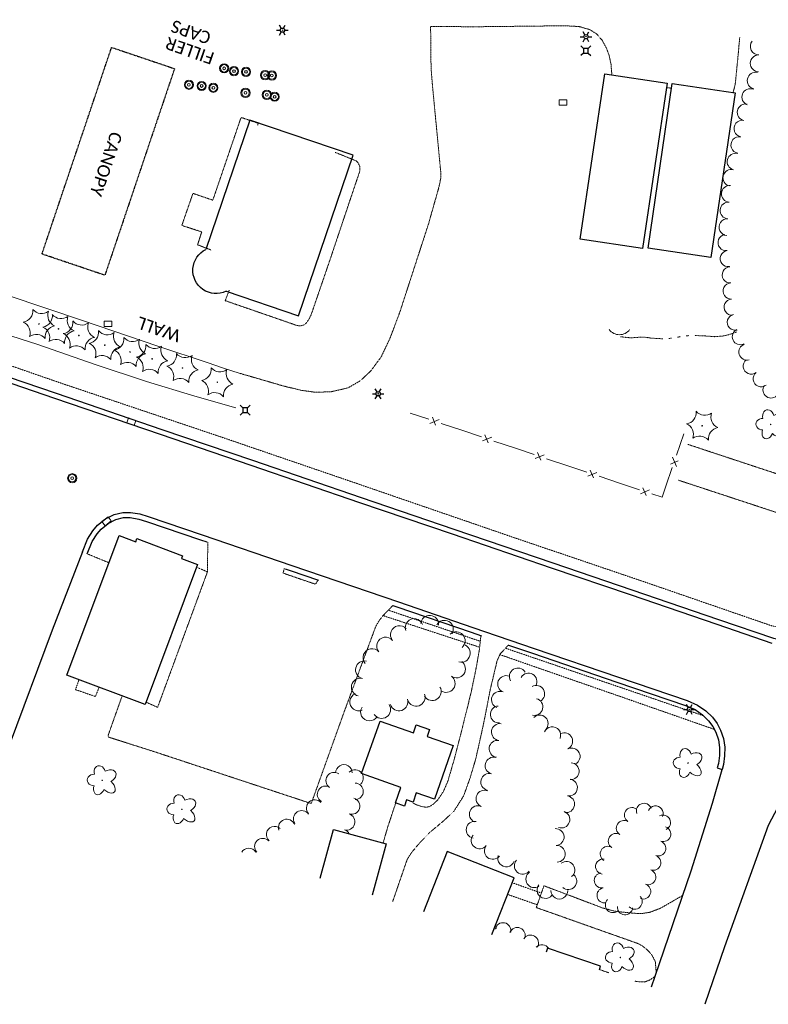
# Model space of a CAD drawing. Extents: x 386237 to 390135, y 96958 to 113752.
# Tile 27 of 112: x 388968 to 389329, y 98428 to 98903. Entities that reach past the tile are written whole.
import ezdxf
from ezdxf.enums import TextEntityAlignment as Align

# ---------------------------------------------------------------- set-up
doc = ezdxf.new("R2010")
doc.units = 0
doc.header["$MEASUREMENT"] = 0
for name, pattern in [('Wisdot3', [0.1875, 0.125, -0.0625]), ('Wisdot5', [0.1, 0.05, -0.05]), ('Wisdot6', [0.375, 0.125, -0.0625, 0.03125, -0.0625, 0.03125, -0.0625])]:
    doc.linetypes.add(name, pattern=pattern)
for name, color, linetype, lineweight in [('E_BLD', 231, 'Continuous', 25), ('E_BLD_Name', 231, 'Continuous', 18), ('E_DRN', 41, 'Continuous', 18), ('E_DRN_Grate', 171, 'Continuous', 18), ('E_DWY', 51, 'Wisdot3', 18), ('E_LAND_Vegetation', 81, 'Continuous', 18), ('E_LTG', 21, 'Continuous', 25), ('E_MISCPROP_HvyDash', 231, 'Wisdot3', 25), ('E_MISCPROP_Railing', 31, 'Continuous', 18), ('E_PATH_Sidewalk', 51, 'Wisdot5', 18), ('E_RDWY', 21, 'Continuous', 25), ('E_UTL_AG_Bold', 31, 'Continuous', 25), ('E_UTL_MH', 31, 'Continuous', 18), ('E_WAL', 41, 'Continuous', 25), ('E_WTR', 131, 'Wisdot6', 18)]:
    doc.layers.add(name, color=color, linetype=linetype, lineweight=lineweight)
doc.styles.add('CalibriLight', font='calibril.ttf')

# ---------------------------------------------------------------- blocks, each defined once
blk = doc.blocks.new('CULV')
at = {"color": 0, "linetype": 'ByBlock', "lineweight": -2, "transparency": 16777216}
blk.add_arc((0, 12.3), 12.3, 216.8699, 323.1301, dxfattribs=at)
blk = doc.blocks.new('INLET')
at = {"color": 0, "linetype": 'ByBlock', "lineweight": -2, "transparency": 16777216, "flags": 128}
blk.add_lwpolyline([(-7.5, 10), (7.5, 10), (7.5, 0), (-7.5, 0)], close=True, dxfattribs=at)
blk = doc.blocks.new('LPOL')
at = {"color": 0, "linetype": 'ByBlock', "lineweight": -2, "transparency": 16777216}
for p, q in [((-4, 0), (-1.5, 0)), ((-0.75, 1.3), (-2, 3.46)), ((0.75, 1.3), (2, 3.46)), ((1.5, 0), (4, 0)), ((-2, -3.46), (-0.75, -1.3)), ((2, -3.46), (0.75, -1.3))]:
    blk.add_line(p, q, dxfattribs=at)
for radius in [1.5, 1.5, 1.5, 0.125]:
    blk.add_circle((0, 0), radius, dxfattribs=at)
blk = doc.blocks.new('MH')
at = {"color": 0, "linetype": 'ByBlock', "lineweight": -2, "transparency": 16777216}
for radius in [5, 4, 1.5]:
    blk.add_circle((0, 0), radius, dxfattribs=at)
blk = doc.blocks.new('PED')
at = {"color": 0, "linetype": 'ByBlock', "lineweight": -2, "transparency": 16777216}
for p, q in [((-2.5, 2.5), (-5.3, 5.3)), ((2.5, 2.5), (5.3, 5.3)), ((-2.5, -2.5), (-5.3, -5.3)), ((2.5, -2.5), (5.3, -5.3))]:
    blk.add_line(p, q, dxfattribs=at)
at = {"color": 0, "linetype": 'ByBlock', "lineweight": -2, "transparency": 16777216, "flags": 128}
blk.add_lwpolyline([(-2.5, -2.5), (2.5, -2.5), (2.5, 2.5), (-2.5, 2.5)], close=True, dxfattribs=at)
blk = doc.blocks.new('CTRE')
at = {"color": 0, "linetype": 'ByBlock', "lineweight": -2, "transparency": 16777216}
blk.add_circle((0, 0), 0.223, dxfattribs=at)
for centre, start, end in [((-11.97, 8.96), 280.2067, 5.97162), ((1.81, 14.92), 220.21132, 305.97623), ((13.83, 5.89), 160.21133, 245.97624), ((-13.83, -5.9), 340.21132, 65.97623), ((-1.81, -14.93), 40.21133, 125.97624)]:
    blk.add_arc(centre, 7.87, start, end, dxfattribs=at)
at = {"color": 0, "linetype": 'ByBlock', "lineweight": -2, "transparency": 16777216, "extrusion": (0, 0, -1)}
blk.add_arc((-12.03, -9.04), 7.87, 354.07279, 79.74889, dxfattribs=at)
blk = doc.blocks.new('DTRE')
at = {"color": 0, "linetype": 'ByBlock', "lineweight": -2, "transparency": 16777216}
blk.add_circle((-0.18, 0), 0.183, dxfattribs=at)
for centre, major_axis, ratio in [((-1.87, 5.32), (1.36, -4.98), 0.782863), ((4.06, 2.74), (-5.27, -2.93), 0.691916), ((-5.87, 0.15), (4.93, -0.12), 0.832022), ((-2.49, -5.24), (1.8, 4.86), 0.716896), ((3.54, -3.71), (-5.01, 4.58), 0.560249)]:
    blk.add_ellipse(centre, major_axis=major_axis, ratio=ratio, start_param=1.570796, end_param=4.712389, dxfattribs=at)

msp = doc.modelspace()

# ---------------------------------------------------------------- linework, layer by layer
at = {"layer": 'E_BLD'}
for p, q in [((389238.38, 98796.97), (389250.31, 98876.81)), ((389250.31, 98876.81), (389280.43, 98872.32)), ((389280.43, 98872.32), (389268.51, 98792.47)), ((389271.22, 98792.65), (389282.88, 98872.11)), ((389282.88, 98872.11), (389282.88, 98872.11)), ((389282.88, 98872.11), (389313.26, 98867.66)), ((389313.26, 98867.66), (389301.6, 98788.19)), ((389078.85, 98854.47), (389057.61, 98792.03)), ((389128.71, 98837.51), (389078.85, 98854.47)), ((389078.85, 98854.47), (389078.85, 98854.47)), ((389102.34, 98759.96), (389128.71, 98837.51)), ((389238.38, 98796.97), (389238.38, 98796.97)), ((389268.51, 98792.47), (389238.38, 98796.97)), ((389268.51, 98792.47), (389268.51, 98792.47)), ((389301.6, 98788.19), (389271.22, 98792.65)), ((389301.6, 98788.19), (389301.6, 98788.19)), ((389067.34, 98771.86), (389102.34, 98759.96)), ((389102.34, 98759.96), (389102.34, 98759.96)), ((388990.44, 98586.45), (389015.76, 98653.92)), ((389015.76, 98653.92), (389015.76, 98653.92)), ((389015.76, 98653.92), (389023.71, 98650.94)), ((389023.71, 98650.94), (389024.27, 98652.43)), ((389023.71, 98650.94), (389023.71, 98650.94)), ((389024.27, 98652.43), (389024.27, 98652.43)), ((389024.27, 98652.43), (389046.25, 98644.18)), ((389046.25, 98644.18), (389045.72, 98642.78)), ((389045.72, 98642.78), (389045.72, 98642.78)), ((389045.72, 98642.78), (389053.53, 98639.85)), ((389046.25, 98644.18), (389046.25, 98644.18)), ((389053.53, 98639.85), (389028.17, 98572.29)), ((389028.17, 98572.29), (388990.44, 98586.45)), ((389028.17, 98572.29), (389028.17, 98572.29)), ((389132.83, 98538.94), (389141.75, 98564.32)), ((389141.75, 98564.32), (389141.75, 98564.32)), ((389141.75, 98564.32), (389157.81, 98558.67)), ((389157.81, 98558.67), (389159.19, 98562.58)), ((389159.19, 98562.58), (389159.19, 98562.58)), ((389159.19, 98562.58), (389165.65, 98560.31)), ((389157.81, 98558.67), (389157.81, 98558.67)), ((389165.65, 98560.31), (389164.44, 98556.89)), ((389164.44, 98556.89), (389164.44, 98556.89)), ((389164.44, 98556.89), (389177.07, 98552.45)), ((389177.07, 98552.45), (389167.96, 98526.54)), ((389177.07, 98552.45), (389177.07, 98552.45)), ((389151.8, 98532.27), (389132.83, 98538.94)), ((389132.83, 98538.94), (389132.83, 98538.94)), ((389149.18, 98524.81), (389151.8, 98532.27)), ((389151.8, 98532.27), (389151.8, 98532.27)), ((389159.22, 98529.61), (389157.66, 98525.16)), ((389167.96, 98526.54), (389159.22, 98529.61)), ((389153.51, 98523.29), (389149.18, 98524.81)), ((389154.55, 98526.25), (389153.51, 98523.29)), ((389153.51, 98523.29), (389153.51, 98523.29)), ((389157.66, 98525.16), (389154.55, 98526.25)), ((389154.55, 98526.25), (389154.55, 98526.25)), ((389167.96, 98526.54), (389167.96, 98526.54)), ((389112.79, 98488.52), (389119.21, 98512.03)), ((389119.21, 98512.03), (389119.21, 98512.03)), ((389119.21, 98512.03), (389144.68, 98505.07)), ((389144.68, 98505.07), (389137.9, 98480.28)), ((389144.68, 98505.07), (389144.68, 98505.07)), ((389174.22, 98501.33), (389162.72, 98472.15)), ((389206.54, 98488.59), (389174.22, 98501.33)), ((389174.22, 98501.33), (389174.22, 98501.33)), ((389195.78, 98461.31), (389206.54, 98488.59)), ((389206.54, 98488.59), (389206.54, 98488.59)), ((389222.66, 98454.75), (389221.97, 98452.72)), ((389248.26, 98445.98), (389222.66, 98454.75)), ((389222.66, 98454.75), (389222.66, 98454.75)), ((389247.68, 98444.29), (389248.26, 98445.98)), ((389248.26, 98445.98), (389248.26, 98445.98))]:
    msp.add_line(p, q, dxfattribs=at)
at = {"layer": 'E_BLD', "extrusion": (0, 0, -1)}
msp.add_ellipse((389062.48, 98781.95), major_axis=(11.17, 0.74), ratio=0.99931, start_param=1.187697, end_param=4.32931, dxfattribs=at)
at = {"layer": 'E_DWY', "flags": 128}
for points in [[(389074.07, 98732.19), (389095.2, 98726.06), (389103.74, 98724.01), (389110.48, 98723.09), (389118.06, 98723.31), (389126.24, 98725.19), (389132.15, 98728.61), (389137.17, 98733.27), (389142.21, 98740.06), (389146.42, 98748.85), (389151.28, 98761.75), (389165.09, 98804.21), (389170.27, 98822.45), (389171.04, 98826.41), (389171.08, 98829.12), (389167.1, 98870.65), (389166.37, 98879.45), (389166.15, 98899.73), (389186.67, 98899.53)], [(389186.67, 98899.53), (389231.05, 98900.02), (389237.81, 98899.66), (389243.12, 98898.12), (389246.36, 98896.09), (389249.09, 98892.94), (389251.15, 98889.09), (389252.46, 98885.56), (389253.3, 98881.49), (389253.67, 98876.96), (389253.61, 98876.32)], [(389312.34, 98867.79), (389313.33, 98871.76), (389314.52, 98883.7), (389315.51, 98894.49)], [(389280.12, 98870.21), (389282.54, 98869.8)], [(389082.58, 98852.01), (389082.9, 98852.93), (389074.58, 98855.77), (389060.93, 98815.81), (389051.31, 98819.1), (389045.96, 98803.61), (389055.57, 98800.51), (389053.57, 98794.27), (389060.23, 98791.69)], [(389068.9, 98772.4), (389066.93, 98767.29), (389100.89, 98755.56), (389102.27, 98755.18), (389103.68, 98755.18), (389104.98, 98755.59), (389106.22, 98756.66), (389107.42, 98758.43), (389108.46, 98760.56), (389117.65, 98787.35), (389132.01, 98830.09), (389131.98, 98832.01), (389131.31, 98833.52), (389130.55, 98834.51), (389129.96, 98834.89), (389120.01, 98838.91)], [(389396.47, 98688.39), (389387.86, 98681.48), (389381.05, 98678.22), (389375.95, 98676.51), (389370.17, 98675.27), (389366.16, 98674.65), (389361.82, 98674.66), (389358.96, 98675.27), (389290.43, 98697.91)], [(389285.9, 98680.62), (389352.06, 98658.84), (389357.38, 98655.93), (389361.86, 98651.51), (389365.49, 98645.81), (389367.57, 98640.45), (389369.18, 98634.48), (389370.6, 98624.66)], [(389058.47, 98650.64), (389058.39, 98636.53), (389034.25, 98570.95), (389028.62, 98573.49)], [(389111.74, 98632.42), (389110.56, 98630.38), (389094.84, 98635.77), (389095.49, 98637.95)], [(389017.1, 98576.44), (389010.31, 98557.27), (389010.66, 98556.54), (389032.45, 98549.61), (389107.79, 98524.73), (389108.3, 98524.64), (389108.54, 98524.66), (389124.37, 98568.73), (389139.63, 98609.98), (389141.25, 98612.75), (389143.26, 98615.37), (389147.92, 98620.12)], [(389157.4, 98525.25), (389157.6, 98524.84), (389158.95, 98524.06), (389161.02, 98523.32), (389162.86, 98522.86), (389164.39, 98522.75), (389165.81, 98523.13), (389167.41, 98524.17), (389169.59, 98526.26), (389172.3, 98530.27), (389174.5, 98535.34), (389177.46, 98545.51), (389181.11, 98559.57), (389185.82, 98578.54), (389188.41, 98591.22), (389189.72, 98598.9), (389190.46, 98605.58)], [(389203.71, 98601.05), (389199.7, 98596.65), (389198.25, 98593.38), (389195.01, 98579.71), (389191.69, 98562.78), (389187.93, 98545.9), (389185.19, 98536.75), (389182.12, 98528.23), (389177.46, 98520.84), (389172.48, 98516.18), (389165.62, 98510.45), (389160.33, 98504.9), (389156.84, 98500.7), (389154.81, 98497.46), (389147.78, 98477.04)], [(389143.2, 98505.47), (389145.29, 98512.69), (389149.29, 98524.77)], [(389287.89, 98480.09), (389277.25, 98473.98), (389272.14, 98472.01), (389267.81, 98471.34), (389264.67, 98471.52), (389260.19, 98471.94), (389254.99, 98472.54), (389249.03, 98474.19), (389220.91, 98484.8), (389217.73, 98475.73)], [(389275.17, 98442.86), (389274.72, 98448.13), (389273.19, 98451.23), (389271.03, 98453.68), (389268.51, 98455.72), (389266.5, 98456.85), (389217.18, 98474.3), (389217.73, 98475.73)], [(389252.34, 98442.76), (389247.7, 98444.36)], [(389274.53, 98440.97), (389271.9, 98439.23), (389269.56, 98438.34), (389266.96, 98438.44), (389264.59, 98438.75)]]:
    msp.add_lwpolyline(points, dxfattribs=at)
at = {"layer": 'E_LAND_Vegetation'}
for centre, radius, start, end in [((389324.64, 98890), 4.04, 139.8547, 271.2676), ((389324.63, 98881.87), 4.04, 89.7475, 269.7475), ((389323.21, 98873.56), 4.04, 77.7471, 257.7471), ((389320.6, 98865.61), 4.04, 68.299, 248.299), ((389318.35, 98858.24), 4.04, 78.5066, 258.5066), ((389316.77, 98850.36), 4.04, 79.4974, 259.4974), ((389315.3, 98842.42), 4.04, 79.4974, 259.4974), ((389313.48, 98834.41), 4.04, 75.4517, 255.4517), ((389311.45, 98826.6), 4.04, 75.4517, 255.4517), ((389310.73, 98818.89), 4.04, 85.4154, 265.4154), ((389310.09, 98810.84), 4.04, 85.4154, 265.4154), ((389309.53, 98802.81), 4.04, 86.1166, 266.1166), ((389308.91, 98795.33), 3.9, 97.8749, 277.8749), ((389309.98, 98787.6), 3.9, 97.8749, 277.8749), ((389310.92, 98779.73), 3.9, 93.2441, 273.2441), ((389311.37, 98771.95), 3.9, 93.2441, 273.2441), ((389311.81, 98764.16), 3.9, 93.2441, 273.2441), ((389313.39, 98756.89), 3.9, 103.7884, 283.7884), ((389315.82, 98749.91), 3.9, 115.1654, 295.1654), ((389318.96, 98742.51), 3.9, 107.0825, 287.0825), ((389321.08, 98735.71), 3.9, 127.8693, 307.8693), ((389325.87, 98729.56), 3.9, 127.8693, 307.8693), ((389330.64, 98724.2), 3.9, 145.3212, 325.3212), ((389158.23, 98609.49), 4.32, 19.9533, 199.9533), ((389165.68, 98611.04), 4.32, 355.398, 175.398), ((389172.81, 98608.62), 4.32, 329.6708, 149.6708), ((389151.1, 98606.06), 4.32, 39.9644, 219.9644), ((389144.47, 98600.51), 4.32, 39.9644, 219.9644), ((389178.49, 98603.11), 4.32, 311.3799, 131.3799), ((389137.85, 98594.96), 4.32, 39.9644, 219.9644), ((389181, 98597.09), 4.32, 254.306, 74.306), ((389134.2, 98589.06), 4.32, 76.5884, 256.5884), ((389178.67, 98589.53), 4.32, 234.636, 54.636), ((389208.29, 98585.88), 4.07, 30.6915, 210.6915), ((389132.19, 98580.65), 4.32, 76.5884, 256.5884), ((389173.67, 98582.48), 4.32, 234.636, 54.636), ((389202.65, 98582.18), 4.07, 68.3449, 248.3449), ((389213.42, 98583.4), 4.07, 330.0013, 150.0013), ((389166.93, 98578.56), 4.32, 210.6771, 30.6771), ((389217.18, 98577.49), 4.07, 299.3967, 119.3967), ((389131.46, 98573.56), 4.32, 112.6659, 292.6659), ((389150.85, 98573.61), 4.32, 198.228, 18.228), ((389159.17, 98575.83), 4.32, 198.9412, 18.9412), ((389199.64, 98574.61), 4.07, 68.3449, 248.3449), ((389216.32, 98571.15), 4.07, 255.995, 75.995), ((389136.66, 98568.74), 4.32, 147.5713, 327.5713), ((389142.52, 98569.95), 4.32, 213.4362, 33.4362), ((389199.11, 98567.53), 4.07, 94.3243, 274.3243), ((389218.87, 98563.17), 4.07, 315.2326, 135.2326), ((389199.63, 98559.01), 4.07, 82.2214, 262.2214), ((389224.93, 98557.52), 4.07, 337.868, 157.868), ((389230.71, 98554.55), 4.07, 296.2474, 116.2474), ((389198.52, 98550.95), 4.07, 82.2214, 262.2214), ((389234.31, 98547.25), 4.07, 296.2474, 116.2474), ((389196.58, 98542.81), 4.07, 75.135, 255.135), ((389124.26, 98539.31), 3.98, 359.8812, 179.8812), ((389233.82, 98540.12), 4.07, 266.4051, 86.4051), ((389119.53, 98535.58), 3.98, 55.2662, 235.2662), ((389129.67, 98536.83), 3.98, 35.5817, 135.1859), ((389129.67, 98536.83), 3.98, 315.1859, 30.3373), ((389194.5, 98534.94), 4.07, 75.135, 255.135), ((389115.39, 98528.98), 3.98, 60.0054, 240.0054), ((389129.66, 98530.42), 3.98, 270.0629, 90.0629), ((389232.99, 98532.23), 4.07, 260.3807, 80.3807), ((389192.17, 98526.86), 4.07, 66.7534, 246.7534), ((389231.63, 98524.21), 4.07, 260.3807, 80.3807), ((389110.18, 98522.34), 3.98, 41.7952, 221.7952), ((389127.96, 98523.29), 3.98, 252.7794, 72.7794), ((389188.96, 98519.38), 4.07, 66.7534, 246.7534), ((389263.43, 98518.9), 3.67, 58.0796, 238.0796), ((389269.23, 98520.97), 3.67, 19.7695, 199.7695), ((389274.82, 98519.71), 3.67, 337.5949, 157.5949), ((389103.86, 98517.12), 3.98, 33.5662, 213.5662), ((389125.6, 98515.67), 3.98, 253.5365, 73.5365), ((389229.34, 98516.77), 4.07, 250.0965, 70.0965), ((389278.41, 98515.3), 3.67, 295.6823, 115.6823), ((389090.77, 98509.5), 3.98, 48.6868, 228.6868), ((389096.62, 98512.98), 3.98, 20.2824, 200.2824), ((389187.41, 98511.82), 4.07, 79.1588, 259.1588), ((389259.54, 98512.66), 3.67, 58.0796, 238.0796), ((389278.51, 98509.81), 3.67, 251.0184, 71.0184), ((389123.35, 98508.05), 3.98, 28.5277, 73.5365), ((389189.83, 98506.74), 4.07, 141.3784, 321.3784), ((389226.57, 98508.33), 4.07, 273.692, 93.692), ((389255.66, 98506.43), 3.67, 58.0796, 238.0796), ((389085.09, 98503.72), 3.98, 43.7912, 223.7912), ((389196.19, 98501.66), 4.07, 141.3784, 321.3784), ((389227.09, 98500.21), 4.07, 273.692, 93.692), ((389251.77, 98500.2), 3.67, 58.0796, 238.0796), ((389276.12, 98502.86), 3.67, 251.0184, 71.0184), ((389078.31, 98498.95), 3.98, 32.3669, 149.7656), ((389202.67, 98498.02), 4.07, 159.8079, 339.8079), ((389273.7, 98495.93), 3.67, 250.6807, 70.6807), ((389210.69, 98494.48), 4.07, 138.6898, 318.6898), ((389231.75, 98492.46), 4.07, 307.6654, 127.6654), ((389249.52, 98494.09), 3.67, 81.3491, 261.3491), ((389216.25, 98487.96), 4.07, 123.433, 303.433), ((389232.69, 98487.03), 4.07, 228.6927, 48.6927), ((389248.92, 98487.4), 3.67, 100.2132, 280.2132), ((389271.27, 98489), 3.67, 250.6807, 70.6807), ((389221.62, 98482.77), 4.07, 141.3362, 321.3362), ((389268.84, 98482.07), 3.67, 250.6807, 70.6807), ((389228.35, 98482.47), 4.07, 179.6806, 359.6806), ((389250.22, 98480.17), 3.67, 100.2132, 280.2132), ((389254.26, 98475.51), 3.67, 134.7722, 314.7722), ((389264.74, 98477.14), 3.67, 224.1179, 44.1179), ((389260.1, 98474.49), 3.67, 174.876, 354.876), ((389201.13, 98463.15), 3.83, 348.8313, 168.8313), ((389194.15, 98463.62), 3.83, 7.2632, 30.3425), ((389208.01, 98460.82), 3.83, 337.1301, 157.1301), ((389214.47, 98457.18), 3.83, 329.4372, 149.4372), ((389220.01, 98452.51), 3.83, 32.2277, 137.1445)]:
    msp.add_arc(centre, radius, start, end, dxfattribs=at)
at = {"layer": 'E_MISCPROP_HvyDash', "flags": 128}
msp.add_lwpolyline([(388978.38, 98789.82), (389012.02, 98889.58), (389042.42, 98879.32), (389008.78, 98779.56)], close=True, dxfattribs=at)
at = {"layer": 'E_MISCPROP_Railing'}
for p, q in [((389165.85, 98708.07), (389170.23, 98709.89)), ((389167, 98710.97), (389168.58, 98707.23)), ((389191.28, 98699.57), (389195.66, 98701.4)), ((389192.42, 98702.48), (389194.01, 98698.73)), ((389217.85, 98693.98), (389219.43, 98690.24)), ((389216.7, 98691.08), (389221.08, 98692.9)), ((389281.98, 98688.43), (389285.73, 98689.99)), ((389284.88, 98687.27), (389283.08, 98691.66)), ((389242.13, 98682.58), (389246.51, 98684.41)), ((389243.27, 98685.49), (389244.85, 98681.74)), ((389267.55, 98674.09), (389271.93, 98675.91)), ((389268.7, 98676.99), (389270.28, 98673.25))]:
    msp.add_line(p, q, dxfattribs=at)
at = {"layer": 'E_MISCPROP_Railing', "flags": 128}
for points in [[(388945.21, 98756.38), (388937.26, 98760.16), (388930.24, 98763.01), (388935.41, 98778.76), (388962.09, 98769.73), (388997.97, 98757.78), (389034.32, 98745.31), (389058.61, 98737.22), (389065.65, 98734.9), (389074.07, 98732.19)], [(389072.05, 98715.56), (389052.21, 98721.17), (389028.85, 98728.29), (389004.02, 98736.41), (388976.32, 98746.07), (388954.71, 98753.03), (388945.21, 98756.38)], [(389156.24, 98713.04), (389165.33, 98710.01)], [(389171.33, 98708), (389181.66, 98704.55)], [(389181.66, 98704.55), (389190.75, 98701.51)], [(389196.76, 98699.51), (389207.09, 98696.05)], [(389284.98, 98692.74), (389288.49, 98703.05)], [(389207.09, 98696.05), (389216.17, 98693.02)], [(389222.18, 98691.01), (389232.51, 98687.56)], [(389232.51, 98687.56), (389241.6, 98684.52)], [(389279.84, 98677.68), (389282.93, 98686.75)], [(389247.61, 98682.52), (389257.94, 98679.06)], [(389257.94, 98679.06), (389267.02, 98676.03)], [(389273.03, 98674.02), (389278.02, 98672.35), (389279.84, 98677.68)]]:
    msp.add_lwpolyline(points, dxfattribs=at)
at = {"layer": 'E_PATH_Sidewalk', "flags": 128}
for points in [[(389351.7, 98605.05), (389350.86, 98606.86), (389349.6, 98608.44), (389348.47, 98609.09), (389347.15, 98609.44), (389344.64, 98608.99), (389341.03, 98608.83), (389336.82, 98609.14), (389330.88, 98610.34), (389272.72, 98630.4), (389204.37, 98653.62), (389126.08, 98680.55), (389064.53, 98701.62), (388986.88, 98727.72), (388926.71, 98748.58), (388922.51, 98750.92), (388919.26, 98754.04)], [(389000.3, 98645.06), (389010.81, 98640.72)], [(389058.34, 98636.37), (389053.06, 98638.61)], [(389190.16, 98602.85), (389145.7, 98617.86)], [(389143.16, 98615.24), (389189.84, 98599.96)], [(389297.84, 98566.95), (389202.3, 98599.5)], [(389199.6, 98596.41), (389263.01, 98574.36), (389303.25, 98560.31)], [(388996.24, 98584.27), (388994.61, 98579.5), (389004.24, 98576.15), (389005.97, 98580.62)], [(389205.62, 98486.26), (389219.68, 98481.28)], [(389203.39, 98480.6), (389217.69, 98475.64)]]:
    msp.add_lwpolyline(points, dxfattribs=at)
at = {"layer": 'E_RDWY', "flags": 128}
for points in [[(389331.22, 98601.74), (389304.57, 98610.9), (389262.67, 98625.22), (389224.59, 98638.13), (389176.68, 98654.49), (389132.03, 98669.76), (389079.38, 98687.72), (389035.68, 98702.63), (388984.54, 98720.12), (388938.52, 98735.77), (388919.76, 98742.29), (388858.55, 98763.07), (388835.91, 98771.01), (388794.94, 98784.71), (388748.91, 98800.36), (388700.8, 98816.71), (388677.64, 98824.84), (388631.4, 98840.47)], [(389363.02, 98613.22), (389360.98, 98614.67), (389356.54, 98608.39), (389352.51, 98605.37), (389348.14, 98603.68), (389344.28, 98602.91), (389340.51, 98602.51), (389336.99, 98602.96), (389331.91, 98604.14), (389305.38, 98613.27), (389263.48, 98627.58), (389225.4, 98640.49), (389177.49, 98656.86), (389132.84, 98672.13), (389080.19, 98690.08), (389036.49, 98705), (388985.35, 98722.49), (388939.34, 98738.14), (388920.76, 98744.59)], [(388997.98, 98646), (389000.46, 98652.12), (389003, 98656.24), (389005.29, 98658.85), (389009.01, 98661.89), (389013.25, 98663.99), (389017.53, 98665.06), (389021.22, 98665.05), (389025.72, 98664.3), (389029.67, 98663.04), (389055.76, 98654.21), (389099.04, 98639.38), (389150.66, 98621.83), (389186.57, 98609.56), (389216.26, 98599.4), (389257.01, 98585.54), (389290.13, 98574.22), (389295.16, 98572.03), (389299.06, 98569.23), (389302.34, 98566.17), (389304.65, 98563.09), (389306.21, 98560.01), (389307.62, 98555.9), (389308.28, 98551.76), (389308.17, 98547.55), (389307.69, 98543.37), (389306.99, 98541)], [(389000.3, 98645.06), (389002.69, 98650.99), (389005.01, 98654.74), (389007.03, 98657.04), (389010.38, 98659.78), (389014.12, 98661.63), (389017.84, 98662.56), (389021.01, 98662.55), (389025.13, 98661.86), (389028.9, 98660.67), (389054.95, 98651.84), (389057.99, 98650.8)], [(388997.98, 98646), (388983.24, 98608.27), (388962.61, 98552.56), (388957.55, 98539.42)], [(389095.92, 98637.8), (389098.23, 98637.01), (389111.94, 98632.35)], [(389147.92, 98620.12), (389149.85, 98619.46), (389185.76, 98607.19), (389190.68, 98605.51)], [(389203.71, 98601.05), (389215.46, 98597.04), (389256.2, 98583.17), (389289.23, 98571.89), (389293.92, 98569.84), (389297.47, 98567.3), (389300.47, 98564.49), (389302.51, 98561.76), (389303.91, 98559.03), (389305.19, 98555.29), (389305.77, 98551.6), (389305.68, 98547.73), (389305.23, 98543.88), (389304.59, 98541.71), (389306.99, 98541)], [(389272.95, 98436), (389274.6, 98441.21), (389291.96, 98491.97), (389302.41, 98524.63), (389306.99, 98541)], [(389338.64, 98531.65), (389329.19, 98513.96), (389308.12, 98455.35), (389298.67, 98427.57)]]:
    msp.add_lwpolyline(points, dxfattribs=at)
at = {"layer": 'E_WTR', "flags": 128}
for points in [[(389313.99, 98752.19), (389310.36, 98750.92), (389307.16, 98750.2), (389303.37, 98749.91), (389298.08, 98750.32), (389293.79, 98750.45)], [(389278.34, 98748.91), (389276.06, 98748.99), (389272.66, 98749.24), (389270.05, 98749.59), (389267.13, 98749.68), (389264.93, 98749.45), (389262.35, 98749.38), (389260.41, 98749.58), (389257.9, 98749.89)], [(389282.57, 98749.22), (389281.46, 98749.06), (389281.16, 98749.03)], [(389286.76, 98749.92), (389285.36, 98749.67)], [(389290.97, 98750.44), (389289.56, 98750.3)]]:
    msp.add_lwpolyline(points, dxfattribs=at)

# ---------------------------------------------------------------- block references
at = {"layer": 'E_DRN'}
for name, p, xscale, yscale, zscale in [('INLET', (389230.13, 98861.71), 0.25, 0.25, 0.25), ('INLET', (389010.32, 98754.83), 0.25, 0.25, 0.25), ('CULV', (389257.39, 98750.85), 0.5, 0.5, 0.5)]:
    msp.add_blockref(name, p, dxfattribs=dict(at, xscale=xscale, yscale=yscale, zscale=zscale))
at = {"layer": 'E_DRN', "xscale": 0.25, "yscale": 0.25, "zscale": 0.25}
for p, rotation in [((389021.14, 98707.71), 339.8133987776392), ((389010.38, 98659.78), 37.80900777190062)]:
    msp.add_blockref('INLET', p, dxfattribs=dict(at, rotation=rotation))
at = {"layer": 'E_LAND_Vegetation'}
for name, p, xscale, yscale, zscale in [('CTRE', (388976.93, 98756.07), 0.7108526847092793, 0.7108526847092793, 0.7108526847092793), ('CTRE', (388986.35, 98753.63), 0.7108526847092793, 0.7108526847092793, 0.7108526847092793), ('CTRE', (388996.24, 98750.51), 0.7108526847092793, 0.7108526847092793, 0.7108526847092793), ('CTRE', (389008.7, 98745.82), 0.7108526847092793, 0.7108526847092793, 0.7108526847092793), ('CTRE', (389020.92, 98742.55), 0.7108526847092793, 0.7108526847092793, 0.7108526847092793), ('CTRE', (389031.56, 98739.19), 0.7108526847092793, 0.7108526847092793, 0.7108526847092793), ('CTRE', (389046.31, 98734.79), 0.7108526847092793, 0.7108526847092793, 0.7108526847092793), ('CTRE', (389063.11, 98727.91), 0.7108526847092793, 0.7108526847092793, 0.7108526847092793), ('CTRE', (389297.36, 98706.92), 0.7108526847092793, 0.7108526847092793, 0.7108526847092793), ('DTRE', (389330.6, 98707.54), 0.6769248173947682, 0.6769248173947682, 0.6769248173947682), ('DTRE', (389290.69, 98544.01), 0.6769248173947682, 0.6769248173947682, 0.6769248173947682), ('DTRE', (389007.61, 98535.74), 0.6769248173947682, 0.6769248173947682, 0.6769248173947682), ('DTRE', (389046.1, 98521.74), 0.6769248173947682, 0.6769248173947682, 0.6769248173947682), ('DTRE', (389257.93, 98450.18), 0.6769248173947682, 0.6769248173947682, 0.6769248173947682)]:
    msp.add_blockref(name, p, dxfattribs=dict(at, xscale=xscale, yscale=yscale, zscale=zscale))
at = {"layer": 'E_LTG', "xscale": 0.692840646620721, "yscale": 0.692840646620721, "zscale": 0.692840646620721}
for p in [(389094.54, 98897.9), (389241.23, 98894.71), (389140.81, 98722.32), (389291.15, 98569.95)]:
    msp.add_blockref('LPOL', p, dxfattribs=at)
at = {"layer": 'E_UTL_AG_Bold', "xscale": 0.4503659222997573, "yscale": 0.4503659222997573, "zscale": 0.4503659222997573}
for p in [(389241.1, 98887.98), (389076.57, 98714.44)]:
    msp.add_blockref('PED', p, dxfattribs=at)
at = {"layer": 'E_UTL_MH', "xscale": 0.4444444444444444, "yscale": 0.4444444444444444, "zscale": 0.4444444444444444}
for p in [(389066.41, 98879.47), (389071.16, 98878.08), (389076.97, 98877.75), (389086.19, 98876.18), (389089.49, 98876.02), (389049.39, 98871.55), (389055.54, 98870.96), (389061.19, 98870.1), (389076.73, 98867.62), (389087.04, 98866.69), (389090.81, 98865.76), (388993.02, 98681.56)]:
    msp.add_blockref('MH', p, dxfattribs=at)

# ---------------------------------------------------------------- texts
at = {"layer": 'E_BLD_Name', "style": 'CalibriLight'}
msp.add_text('CANOPY', height=6, rotation=251.0856, dxfattribs=at).set_placement((389011.71, 98849.37))
at = {"layer": 'E_DRN_Grate', "style": 'CalibriLight'}
for s, p in [('CAPS', (389059.54, 98893.71)), ('FILLER', (389061.11, 98883.98))]:
    msp.add_text(s, height=6, rotation=160.7397, dxfattribs=at).set_placement(p, align=Align.MIDDLE_LEFT)
at = {"layer": 'E_WAL', "style": 'CalibriLight'}
msp.add_text('WALL', height=6, rotation=161.0226, dxfattribs=at).set_placement((389034.81, 98753.42), align=Align.MIDDLE_CENTER)

doc.saveas('drawing.dxf')
